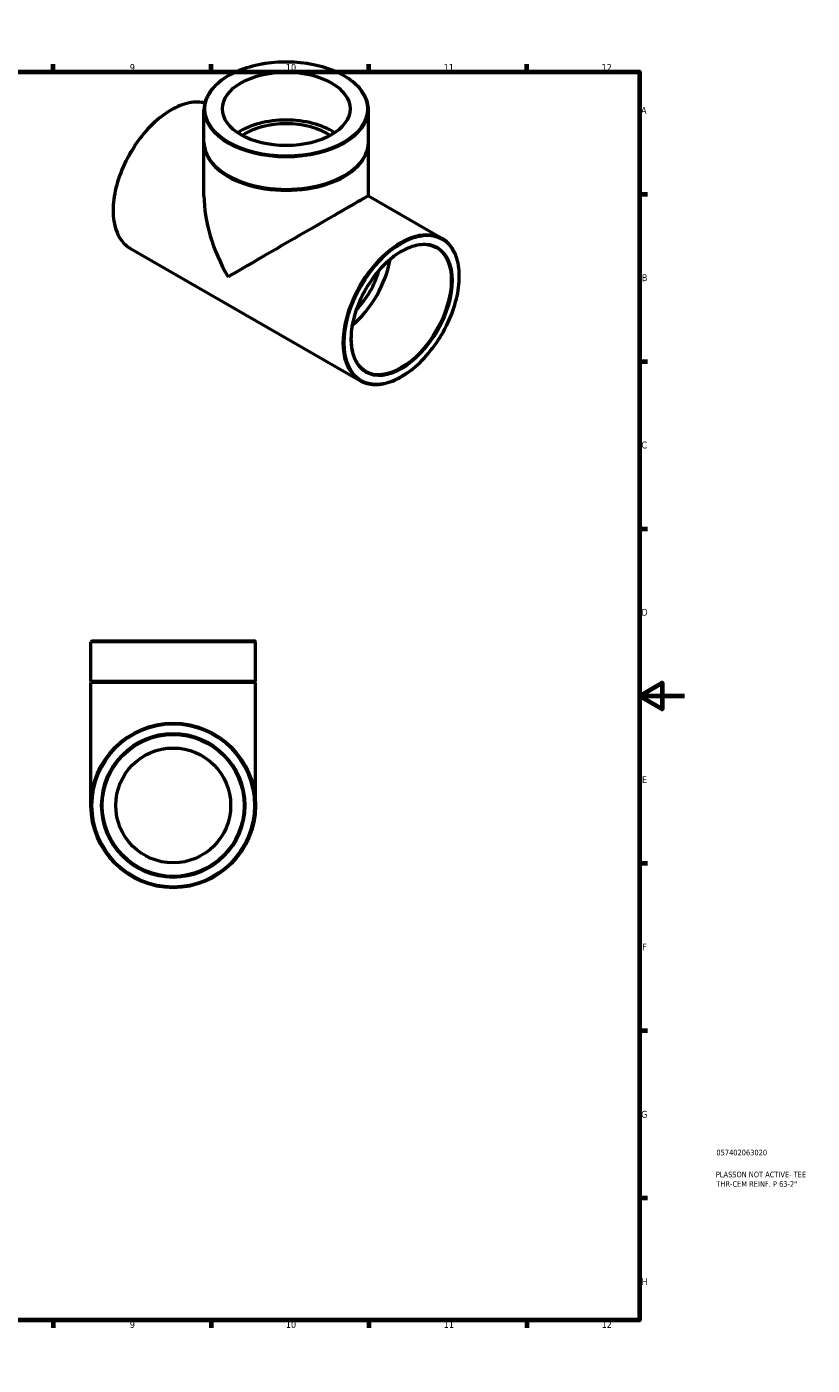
# Model space of a CAD drawing. Header units: millimetres. Extents: x 0 to 898, y -160 to 594.
# Tile 3 of 3: x 549 to 898, y 0 to 594. Entities that reach past the tile are written whole.
import ezdxf

# ---------------------------------------------------------------- set-up
doc = ezdxf.new("R2010")
doc.units = ezdxf.units.MM
for name, color, linetype, lineweight in [('Border (ANSI)', 7, 'Continuous', 70), ('Title (ISO)', 7, 'Continuous', 50), ('Visible (ANSI)', 7, 'Continuous', 50), ('Visible Narrow (ANSI)', 7, 'Continuous', 35)]:
    doc.layers.add(name, color=color, linetype=linetype, lineweight=lineweight)
doc.styles.add('Note Text (ANSI)', font='tahoma.ttf')
doc.styles.add('Note Text (ISO)', font='tahoma.ttf')

# ---------------------------------------------------------------- blocks, each defined once
blk = doc.blocks.new('Borders Default Border')
at = {"layer": 'Border (ANSI)'}
for p, q in [((70.08, 574), (70.08, 577.45)), ((140.17, 574), (140.17, 577.45)), ((210.25, 574), (210.25, 577.45)), ((280.33, 574), (280.33, 577.45)), ((350.42, 574), (350.42, 577.45)), ((490.58, 574), (490.58, 577.45)), ((560.67, 574), (560.67, 577.45)), ((630.75, 574), (630.75, 577.45)), ((700.83, 574), (700.83, 577.45)), ((770.92, 574), (770.92, 577.45)), ((20, 519.75), (16.55, 519.75)), ((821, 519.75), (824.45, 519.75)), ((20, 445.5), (16.55, 445.5)), ((821, 445.5), (824.45, 445.5)), ((20, 371.25), (16.55, 371.25)), ((821, 371.25), (824.45, 371.25)), ((20, 222.75), (16.55, 222.75)), ((821, 222.75), (824.45, 222.75)), ((20, 148.5), (16.55, 148.5)), ((821, 148.5), (824.45, 148.5)), ((20, 74.25), (16.55, 74.25)), ((821, 74.25), (824.45, 74.25)), ((70.08, 20), (70.08, 16.55)), ((140.17, 20), (140.17, 16.55)), ((210.25, 20), (210.25, 16.55)), ((280.33, 20), (280.33, 16.55)), ((350.42, 20), (350.42, 16.55)), ((490.58, 20), (490.58, 16.55)), ((560.67, 20), (560.67, 16.55)), ((630.75, 20), (630.75, 16.55)), ((700.83, 20), (700.83, 16.55)), ((770.92, 20), (770.92, 16.55))]:
    blk.add_line(p, q, dxfattribs=at)
at = {"layer": 'Border (ANSI)', "flags": 128}
for points in [[(420.5, 594), (420.5, 574), (414.73, 584), (426.27, 584), (420.5, 574)], [(20, 20), (20, 574), (821, 574), (821, 20), (20, 20)], [(0, 297), (20, 297), (10, 302.77), (10, 291.23), (20, 297)], [(841, 297), (821, 297), (831, 302.77), (831, 291.23), (821, 297)], [(420.5, 0), (420.5, 20), (414.73, 10), (426.27, 10), (420.5, 20)]]:
    blk.add_lwpolyline(points, dxfattribs=at)
at = {"layer": 'Border (ANSI)', "attachment_point": 7, "style": 'Note Text (ANSI)'}
for s, insert, char_height in [('1', (34.35, 574.4), 3.05), ('2', (104.2, 574.4), 3.05), ('3', (174.26, 574.34), 3.05), ('4', (244.23, 574.4), 3.05), ('5', (314.48, 574.34), 3.05), ('6', (384.49, 574.34), 3.05), ('7', (454.6, 574.4), 3.05), ('8', (524.63, 574.33), 3.05), ('9', (594.7, 574.34), 3.05), ('10', (663.96, 574.34), 3.048), ('11', (734.04, 574.4), 3.048), ('12', (804.13, 574.4), 3.048), ('A', (16.78, 555.35), 3.05), ('A', (821.63, 555.35), 3.05), ('B', (17.15, 481.1), 3.05), ('B', (821.99, 481.1), 3.05), ('C', (16.95, 406.8), 3.05), ('C', (821.8, 406.8), 3.05), ('D', (16.96, 332.6), 3.05), ('D', (821.81, 332.6), 3.05), ('E', (17.21, 258.35), 3.05), ('E', (822.05, 258.35), 3.05), ('F', (17.29, 184.1), 3.05), ('F', (822.14, 184.1), 3.05), ('G', (16.81, 109.79), 3.05), ('G', (821.66, 109.79), 3.05), ('H', (16.97, 35.6), 3.05), ('H', (821.81, 35.6), 3.05), ('1', (34.35, 16.55), 3.05), ('2', (104.2, 16.55), 3.05), ('3', (174.26, 16.49), 3.05), ('4', (244.23, 16.55), 3.05), ('5', (314.48, 16.49), 3.05), ('6', (384.49, 16.49), 3.05), ('7', (454.6, 16.55), 3.05), ('8', (524.63, 16.48), 3.05), ('9', (594.7, 16.49), 3.05), ('10', (663.96, 16.49), 3.048), ('11', (734.04, 16.55), 3.048), ('12', (804.13, 16.55), 3.048)]:
    blk.add_mtext(s, dxfattribs=dict(at, insert=insert, char_height=char_height))
blk = doc.blocks.new('Title Blocks ISO')
at = {"layer": 'Title (ISO)', "color": 232, "true_color": 0xca0064, "style": 'Note Text (ISO)'}
for tag, p in [('PART_NUMBER_001', (34.08, 73.13)), ('DESCRIPTION_001', (33.84, 63.4)), ('DESCRIPTION_002', (34.09, 59.18))]:
    blk.add_attdef(tag, p, '', height=2.5, dxfattribs=at)

msp = doc.modelspace()

# ---------------------------------------------------------------- linework, layer by layer
at = {"layer": 'Visible (ANSI)'}
for p, q in [((627.622, 542.85), (627.622, 557.103)), ((700.622, 542.85), (700.622, 557.103)), ((627.622, 518.985), (627.622, 542.441)), ((700.622, 518.985), (700.622, 542.441)), ((700.622, 518.986), (733.201, 500.224)), ((595.042, 495.546), (696.772, 436.964)), ((577.464, 303.427), (577.464, 320.861)), ((578.03, 321.427), (649.897, 321.427)), ((650.464, 303.427), (650.464, 320.861)), ((650.464, 303.427), (577.464, 303.427)), ((577.964, 303.177), (577.464, 303.427)), ((577.964, 303.177), (577.464, 302.927)), ((649.964, 303.177), (577.964, 303.177)), ((649.964, 303.177), (650.464, 303.427)), ((649.964, 303.177), (650.464, 302.927)), ((650.464, 302.927), (577.464, 302.927)), ((577.464, 248.427), (577.464, 302.927)), ((650.464, 248.427), (650.464, 302.927))]:
    msp.add_line(p, q, dxfattribs=at)
for radius in [36.5, 31.5, 25.495]:
    msp.add_circle((613.964, 248.427), radius, dxfattribs=at)
for centre, start, end in [((578.03, 320.861), 90, 180), ((649.897, 320.861), 0, 90)]:
    msp.add_arc(centre, 0.567, start, end, dxfattribs=at)
msp.add_ellipse((664.122, 557.566), major_axis=(-28.328, 0), ratio=0.5758617, dxfattribs=at)
for centre, major_axis, ratio, start_param, end_param in [((664.122, 536.31), (28.328, 0), 0.5758617, 0.709575, 2.4320176), ((664.122, 536.31), (25.495, 0), 0.5758617, 0.6982698, 2.4433229), ((664.122, 542.441), (-36.5, 0), 0.5758617, 6.2734612, 9.434502), ((664.122, 542.85), (-36.5, 0), 0.5758617, 0, 3.1415927), ((664.122, 497.885), (-25.834, 44.689), 0.5769785, 0.7844313, 1.5698295), ((664.122, 497.885), (36.5, 21.1), 0.0016725, 0.0009669, 2.3552276), ((688.517, 483.837), (15.72, 27.297), 0.5780931, 4.147419, 5.2773589), ((688.517, 483.837), (12.723, 22.094), 0.5780931, 4.3045769, 5.1202011)]:
    msp.add_ellipse(centre, major_axis=major_axis, ratio=ratio, start_param=start_param, end_param=end_param, dxfattribs=at)
for points, knots in [([(700.622, 557.103), (700.622, 559.345), (700.01, 561.585), (697.631, 565.856), (695.842, 567.884), (691.252, 571.531), (688.433, 573.142), (682.07, 575.765), (678.525, 576.776), (671.072, 578.097), (667.166, 578.409), (659.384, 578.304), (655.509, 577.888), (648.175, 576.369), (644.718, 575.265), (638.567, 572.473), (635.874, 570.785), (631.541, 566.981), (629.896, 564.867), (628.046, 560.842), (627.622, 558.973), (627.622, 557.103)], [0.7853982, 0.7853982, 0.7853982, 0.7853982, 1.0957659, 1.0957659, 1.4127227, 1.4127227, 1.7349264, 1.7349264, 2.05748, 2.05748, 2.3795822, 2.3795822, 2.7015165, 2.7015165, 3.0236736, 3.0236736, 3.3462809, 3.3462809, 3.6681561, 3.6681561, 3.9269908, 3.9269908, 3.9269908, 3.9269908]), ([(628.002, 560.175), (626.991, 560.414), (625.934, 560.543), (622.364, 560.599), (619.707, 560.065), (614.244, 557.912), (611.437, 556.277), (605.979, 552.076), (603.331, 549.51), (598.462, 543.714), (596.242, 540.485), (592.45, 533.688), (590.878, 530.122), (588.54, 523.005), (587.775, 519.456), (587.134, 512.727), (587.26, 509.548), (588.406, 503.888), (589.425, 501.404), (592.002, 497.785), (593.416, 496.482), (595.042, 495.546)], [5.670388, 5.670388, 5.670388, 5.670388, 5.8101963, 5.8101963, 6.1271532, 6.1271532, 6.4493225, 6.4493225, 6.7718632, 6.7718632, 7.0939631, 7.0939631, 7.4158973, 7.4158973, 7.7380513, 7.7380513, 8.0606432, 8.0606432, 8.3824808, 8.3824808, 8.6413135, 8.6413135, 8.6413135, 8.6413135]), ([(696.772, 436.964), (698.723, 435.84), (700.976, 435.248), (705.88, 435.171), (708.537, 435.705), (713.999, 437.858), (716.807, 439.493), (722.264, 443.694), (724.913, 446.26), (729.781, 452.056), (732.001, 455.285), (735.794, 462.082), (737.365, 465.648), (739.703, 472.765), (740.469, 476.314), (741.109, 483.043), (740.983, 486.222), (739.837, 491.882), (738.818, 494.366), (736.241, 497.985), (734.827, 499.288), (733.201, 500.224)], [2.3581282, 2.3581282, 2.3581282, 2.3581282, 2.6686036, 2.6686036, 2.9855605, 2.9855605, 3.3077299, 3.3077299, 3.6302705, 3.6302705, 3.9523704, 3.9523704, 4.2743046, 4.2743046, 4.5964586, 4.5964586, 4.9190506, 4.9190506, 5.2408881, 5.2408881, 5.4997209, 5.4997209, 5.4997209, 5.4997209]), ([(730.706, 495.891), (729.022, 496.861), (727.056, 497.347), (722.78, 497.281), (720.484, 496.756), (715.799, 494.76), (713.414, 493.306), (708.773, 489.61), (706.518, 487.369), (702.366, 482.322), (700.472, 479.516), (697.24, 473.625), (695.903, 470.54), (693.925, 464.412), (693.283, 461.37), (692.755, 455.643), (692.867, 452.959), (693.816, 448.217), (694.655, 446.162), (696.757, 443.153), (697.923, 442.07), (699.267, 441.297)], [5.4997209, 5.4997209, 5.4997209, 5.4997209, 5.8317207, 5.8317207, 6.1543279, 6.1543279, 6.4715679, 6.4715679, 6.7886992, 6.7886992, 7.1063401, 7.1063401, 7.42415, 7.42415, 7.7416955, 7.7416955, 8.0587189, 8.0587189, 8.3764263, 8.3764263, 8.6413135, 8.6413135, 8.6413135, 8.6413135])]:
    msp.add_open_spline(points, degree=3, knots=knots, dxfattribs=at)
at = {"layer": 'Visible Narrow (ANSI)'}
msp.add_line((650.014, 320.861), (577.913, 320.861), dxfattribs=at)
for radius in [35.933, 32.067]:
    msp.add_circle((613.964, 248.427), radius, dxfattribs=at)
for centre, major_axis, ratio in [((664.122, 557.566), (-35.933, 0), 0.5758617), ((715.387, 468.363), (-17.932, -31.139), 0.5780931), ((715.387, 468.363), (-16.002, -27.788), 0.5780931)]:
    msp.add_ellipse(centre, major_axis=major_axis, ratio=ratio, dxfattribs=at)
for centre, major_axis, ratio, start_param, end_param in [((613.257, 527.176), (-18.215, -31.63), 0.5780931, 3.3171585, 6.2831853), ((664.122, 557.103), (-36.5, 0), 0.5758617, 0, 3.1415926), ((714.986, 468.594), (18.215, 31.63), 0.5780931, 0, 3.1415927), ((714.986, 468.594), (15.72, 27.297), 0.5780931, 3.1415927, 6.2831853)]:
    msp.add_ellipse(centre, major_axis=major_axis, ratio=ratio, start_param=start_param, end_param=end_param, dxfattribs=at)

# ---------------------------------------------------------------- block references
msp.add_blockref('Borders Default Border', (0, 0))
msp.add_blockref('Title Blocks ISO', (821, 20)).add_auto_attribs({'PART_NUMBER_001': '057402063020', 'DESCRIPTION_001': 'PLASSON NOT ACTIVE- TEE', 'DESCRIPTION_002': 'THR-CEM REINF. P 63-2"'})

doc.saveas('drawing.dxf')
